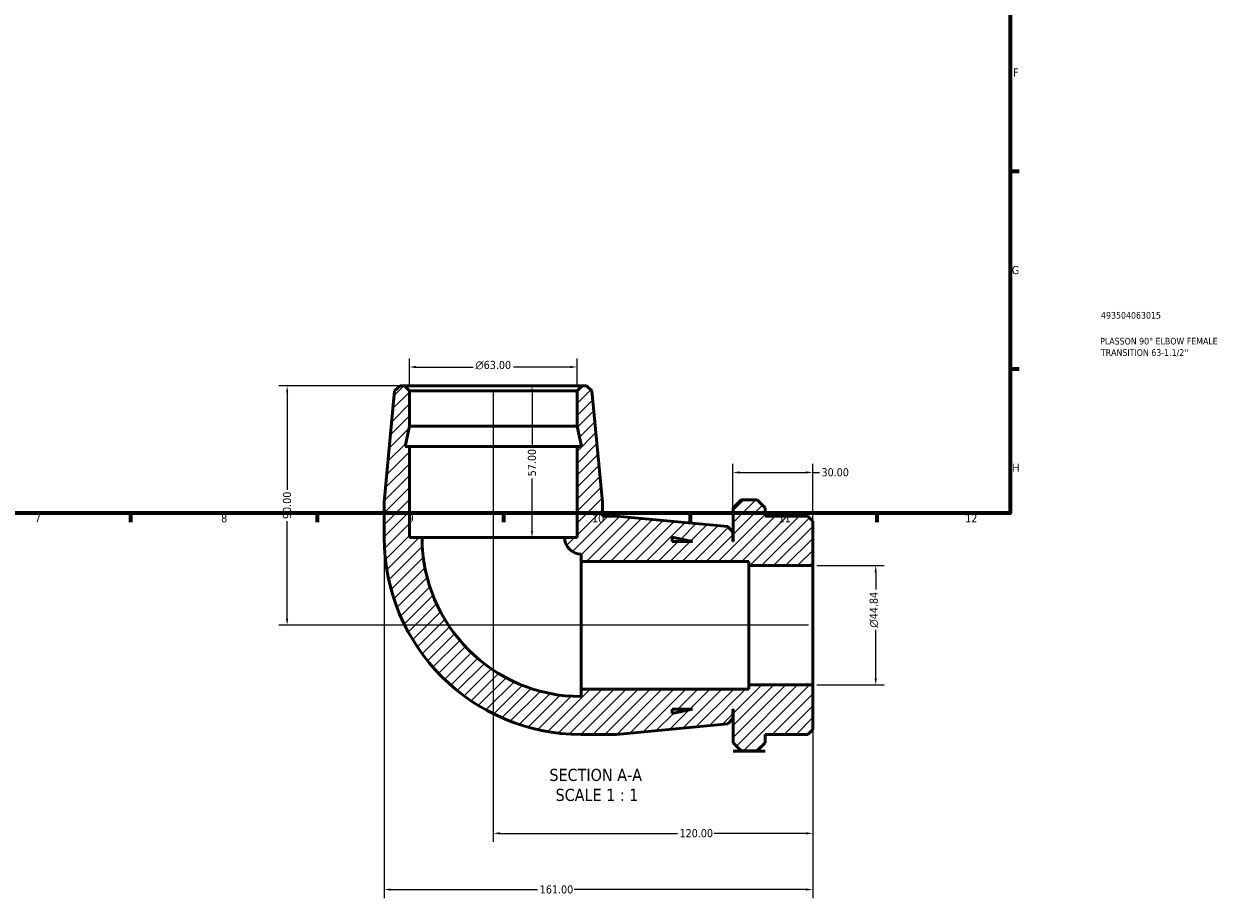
# Model space of a CAD drawing. Header units: millimetres. Extents: x -16 to 901, y -125 to 627.
# Tile 3 of 4: x 451 to 901, y -125 to 204. Entities that reach past the tile are written whole.
import ezdxf

# ---------------------------------------------------------------- set-up
doc = ezdxf.new("R2010")
doc.units = ezdxf.units.MM
for name, color, linetype, lineweight in [('Border (ANSI)', 7, 'Continuous', 70), ('Dimension (ANSI)', 7, 'Continuous', 25), ('Hatch (ANSI)', 7, 'Continuous', 18), ('Symbol (ANSI)', 7, 'Continuous', 25), ('Title (ISO)', 7, 'Continuous', 50), ('Visible (ANSI)', 7, 'Continuous', 50)]:
    doc.layers.add(name, color=color, linetype=linetype, lineweight=lineweight)
doc.styles.add('Label Text (ANSI)', font='tahoma.ttf')
doc.styles.add('Note Text (ANSI)', font='tahoma.ttf')
doc.styles.add('Note Text (ISO)', font='tahoma.ttf')
doc.dimstyles.new('Default - mm (ANSI)', dxfattribs={"dimtxt": 3.048, "dimasz": 2.5, "dimexe": 3.175, "dimexo": 1.6002, "dimgap": 0.8, "dimtad": 0, "dimtoh": 1, "dimrnd": 1e-08, "dimzin": 4, "dimdsep": 46, "dimtxsty": 'Note Text (ANSI)', "dimcen": 0.09, "dimdle": 10, "dimclrd": 256, "dimclre": 256, "dimclrt": 230, "dimadec": 1, "dimazin": 1, "dimtfac": 1, "dimtofl": 0, "dimtmove": 0, "dimatfit": 3, "dimfxl": 1, "dimtolj": 1, "dimtzin": 4, "dimlwd": -1, "dimlwe": -1, "dimarcsym": 0})

# ---------------------------------------------------------------- blocks, each defined once
blk = doc.blocks.new('Borders Default Border')
at = {"layer": 'Border (ANSI)'}
for p, q in [((821, 148.5), (824.45, 148.5)), ((821, 74.25), (824.45, 74.25)), ((490.58, 20), (490.58, 16.55)), ((560.67, 20), (560.67, 16.55)), ((630.75, 20), (630.75, 16.55)), ((700.83, 20), (700.83, 16.55)), ((770.92, 20), (770.92, 16.55))]:
    blk.add_line(p, q, dxfattribs=at)
at = {"layer": 'Border (ANSI)', "flags": 128}
blk.add_lwpolyline([(20, 20), (20, 574), (821, 574), (821, 20), (20, 20)], dxfattribs=at)
at = {"layer": 'Border (ANSI)', "color": 230, "true_color": 0xff0080, "attachment_point": 7, "style": 'Note Text (ANSI)'}
for s, insert, char_height in [('F', (822.14, 184.1), 3.05), ('G', (821.66, 109.79), 3.05), ('H', (821.81, 35.6), 3.05), ('7', (454.6, 16.55), 3.05), ('8', (524.63, 16.48), 3.05), ('9', (594.7, 16.49), 3.05), ('10', (663.96, 16.49), 3.048), ('11', (734.04, 16.55), 3.048), ('12', (804.13, 16.55), 3.048)]:
    blk.add_mtext(s, dxfattribs=dict(at, insert=insert, char_height=char_height))
blk = doc.blocks.new('Title Blocks ISO')
at = {"layer": 'Title (ISO)', "color": 232, "true_color": 0xca0064, "style": 'Note Text (ISO)'}
for tag, p in [('PART_NUMBER_001', (34.16, 73.13)), ('DESCRIPTION_001', (33.84, 63.4)), ('DESCRIPTION_002', (34.09, 59.12))]:
    blk.add_attdef(tag, p, '', height=2.5, dxfattribs=at)
blk = doc.blocks.new('*D7')
at = {"layer": 'Defpoints', "color": 0, "transparency": 16777216}
for p in [(593.47, 67.85), (549.42, -22.15), (746.86, -22.15)]:
    blk.add_point(p, dxfattribs=at)
at = {"layer": 'Dimension (ANSI)', "transparency": 16777216}
for p, q in [((591.87, 67.85), (546.24, 67.85)), ((549.42, 65.35), (549.42, 28.71)), ((549.42, -19.65), (549.42, 16.99)), ((745.26, -22.15), (546.24, -22.15))]:
    blk.add_line(p, q, dxfattribs=at)
for points in [[(549, 65.35), (549.83, 65.35), (549.42, 67.85)], [(549, -19.65), (549.83, -19.65), (549.42, -22.15)]]:
    blk.add_solid(points, dxfattribs=at)
at = {"layer": 'Dimension (ANSI)', "color": 230, "true_color": 0xff0080, "transparency": 16777216, "insert": (547.83, 17.79), "char_height": 3.048, "attachment_point": 1, "rotation": 90, "style": 'Note Text (ANSI)'}
blk.add_mtext('\\A1;90.00', dxfattribs=at)
blk = doc.blocks.new('*D8')
at = {"layer": 'Defpoints', "color": 0, "transparency": 16777216}
for p in [(626.86, 67.85), (746.86, -44.57), (746.86, -100.36)]:
    blk.add_point(p, dxfattribs=at)
at = {"layer": 'Dimension (ANSI)', "transparency": 16777216}
for p, q in [((626.86, 66.25), (626.86, -103.54)), ((746.86, -46.17), (746.86, -103.54)), ((629.36, -100.36), (696.02, -100.36)), ((744.36, -100.36), (709.7, -100.36))]:
    blk.add_line(p, q, dxfattribs=at)
for points in [[(629.36, -99.94), (629.36, -100.78), (626.86, -100.36)], [(744.36, -99.94), (744.36, -100.78), (746.86, -100.36)]]:
    blk.add_solid(points, dxfattribs=at)
at = {"layer": 'Dimension (ANSI)', "color": 230, "true_color": 0xff0080, "transparency": 16777216, "insert": (696.82, -98.77), "char_height": 3.048, "attachment_point": 1, "style": 'Note Text (ANSI)'}
blk.add_mtext('\\A1;120.00', dxfattribs=at)
blk = doc.blocks.new('*D9')
at = {"layer": 'Defpoints', "color": 0, "transparency": 16777216}
for p in [(746.86, 0.27), (770.52, 0.27), (746.86, -44.57)]:
    blk.add_point(p, dxfattribs=at)
at = {"layer": 'Dimension (ANSI)', "transparency": 16777216}
for p, q in [((748.46, 0.27), (773.7, 0.27)), ((770.52, -2.23), (770.52, -8.64)), ((770.52, -42.07), (770.52, -23.85)), ((748.46, -44.57), (773.7, -44.57))]:
    blk.add_line(p, q, dxfattribs=at)
for points in [[(770.11, -2.23), (770.94, -2.23), (770.52, 0.27)], [(770.11, -42.07), (770.94, -42.07), (770.52, -44.57)]]:
    blk.add_solid(points, dxfattribs=at)
at = {"layer": 'Dimension (ANSI)', "color": 230, "true_color": 0xff0080, "transparency": 16777216, "insert": (768.23, -23.05), "char_height": 3.048, "attachment_point": 1, "rotation": 90, "style": 'Note Text (ANSI)'}
blk.add_mtext('\\A1;\\fAIGDT|b0|i0;\\H3.0480;\\ln\\fTahoma|b0|i0;\\H3.0480;44.84', dxfattribs=at)
blk = doc.blocks.new('*D10')
at = {"layer": 'Defpoints', "color": 0, "transparency": 16777216}
for p in [(595.36, 74.93), (595.36, 65.96), (658.36, 65.96)]:
    blk.add_point(p, dxfattribs=at)
at = {"layer": 'Dimension (ANSI)', "transparency": 16777216}
for p, q in [((595.36, 67.56), (595.36, 78.11)), ((658.36, 67.56), (658.36, 78.11)), ((597.86, 74.93), (619.29, 74.93)), ((655.86, 74.93), (634.44, 74.93))]:
    blk.add_line(p, q, dxfattribs=at)
for points in [[(597.86, 75.35), (597.86, 74.52), (595.36, 74.93)], [(655.86, 75.35), (655.86, 74.52), (658.36, 74.93)]]:
    blk.add_solid(points, dxfattribs=at)
at = {"layer": 'Dimension (ANSI)', "color": 230, "true_color": 0xff0080, "transparency": 16777216, "insert": (620.09, 77.23), "char_height": 3.048, "attachment_point": 1, "style": 'Note Text (ANSI)'}
blk.add_mtext('\\A1;\\fAIGDT|b0|i0;\\H3.0480;\\ln\\fTahoma|b0|i0;\\H3.0480;63.00', dxfattribs=at)
blk = doc.blocks.new('*D11')
at = {"layer": 'Defpoints', "color": 0, "transparency": 16777216}
for p in [(626.86, 67.85), (626.86, 10.85), (641.42, 10.85)]:
    blk.add_point(p, dxfattribs=at)
at = {"layer": 'Dimension (ANSI)', "transparency": 16777216}
for p, q in [((641.42, 65.35), (641.42, 44.65)), ((641.42, 13.35), (641.42, 33.05))]:
    blk.add_line(p, q, dxfattribs=at)
for points in [[(641.01, 65.35), (641.84, 65.35), (641.42, 67.85)], [(641.01, 13.35), (641.84, 13.35), (641.42, 10.85)]]:
    blk.add_solid(points, dxfattribs=at)
at = {"layer": 'Dimension (ANSI)', "color": 230, "true_color": 0xff0080, "transparency": 16777216, "insert": (639.84, 33.85), "char_height": 3.048, "attachment_point": 1, "rotation": 90, "style": 'Note Text (ANSI)'}
blk.add_mtext('\\A1;57.00', dxfattribs=at)
blk = doc.blocks.new('*D12')
at = {"layer": 'Defpoints', "color": 0, "transparency": 16777216}
for p in [(746.86, 35.3), (716.86, 12.86), (746.86, 0.27)]:
    blk.add_point(p, dxfattribs=at)
at = {"layer": 'Dimension (ANSI)', "transparency": 16777216}
for p, q in [((716.86, 14.46), (716.86, 38.48)), ((746.86, 1.87), (746.86, 38.48)), ((719.36, 35.3), (744.36, 35.3)), ((746.86, 35.3), (749.36, 35.3))]:
    blk.add_line(p, q, dxfattribs=at)
for points in [[(719.36, 35.72), (719.36, 34.88), (716.86, 35.3)], [(744.36, 35.72), (744.36, 34.88), (746.86, 35.3)]]:
    blk.add_solid(points, dxfattribs=at)
at = {"layer": 'Dimension (ANSI)', "color": 230, "true_color": 0xff0080, "transparency": 16777216, "insert": (750.16, 36.89), "char_height": 3.048, "attachment_point": 1, "style": 'Note Text (ANSI)'}
blk.add_mtext('\\A1;30.00', dxfattribs=at)
blk = doc.blocks.new('*D13')
at = {"layer": 'Defpoints', "color": 0, "transparency": 16777216}
for p in [(585.86, 10.85), (746.86, -44.57), (585.86, -121.48)]:
    blk.add_point(p, dxfattribs=at)
at = {"layer": 'Dimension (ANSI)', "transparency": 16777216}
for p, q in [((585.86, 9.25), (585.86, -124.66)), ((746.86, -46.17), (746.86, -124.66)), ((588.36, -121.48), (643.52, -121.48)), ((744.36, -121.48), (657.2, -121.48))]:
    blk.add_line(p, q, dxfattribs=at)
for points in [[(588.36, -121.07), (588.36, -121.9), (585.86, -121.48)], [(744.36, -121.07), (744.36, -121.9), (746.86, -121.48)]]:
    blk.add_solid(points, dxfattribs=at)
at = {"layer": 'Dimension (ANSI)', "color": 230, "true_color": 0xff0080, "transparency": 16777216, "insert": (644.32, -119.9), "char_height": 3.048, "attachment_point": 1, "style": 'Note Text (ANSI)'}
blk.add_mtext('\\A1;161.00', dxfattribs=at)

msp = doc.modelspace()

# ---------------------------------------------------------------- hatches: boundary and pattern name
at = {"layer": 'Hatch (ANSI)'}
h = msp.add_hatch(dxfattribs=at)
h.set_pattern_fill('ANSI31', color=256, scale=25.4, style=0)
h.set_pattern_definition([(45, (0, 0), (-2.245064, 2.245064), [])])
edge = h.paths.add_edge_path()
edge.add_line((658.363, 45.05), (658.363, 10.85))
edge.add_line((658.363, 10.85), (653.638, 10.85))
edge.add_ellipse((659.863, 10.85), major_axis=(-6.225, 0), ratio=1, start_angle=0, end_angle=90)
edge.add_line((659.863, 4.625), (659.863, 1.85))
edge.add_line((659.863, 1.85), (722.863, 1.85))
edge.add_line((722.863, 1.85), (722.863, 0.273))
edge.add_line((722.863, 0.273), (746.863, 0.273))
edge.add_line((746.863, 0.273), (746.863, 16.96))
edge.add_line((746.863, 16.96), (744.973, 18.85))
edge.add_line((744.973, 18.85), (728.963, 18.85))
edge.add_line((728.963, 18.85), (728.963, 22.042))
edge.add_line((728.963, 22.042), (725.939, 25.066))
edge.add_line((725.939, 25.066), (719.987, 25.066))
edge.add_line((719.987, 25.066), (716.963, 22.042))
edge.add_line((716.963, 22.042), (716.963, 9.35))
edge.add_line((716.963, 9.35), (716.863, 9.35))
edge.add_line((716.863, 9.35), (716.863, 12.86))
edge.add_line((716.863, 12.86), (714.981, 14.927))
edge.add_line((714.981, 14.927), (673.196, 18.85))
edge.add_line((673.196, 18.85), (667.863, 18.85))
edge.add_line((667.863, 18.85), (667.863, 24.183))
edge.add_line((667.863, 24.183), (663.94, 65.968))
edge.add_line((663.94, 65.968), (661.873, 67.85))
edge.add_line((661.873, 67.85), (660.253, 67.85))
edge.add_line((660.253, 67.85), (658.363, 65.96))
edge.add_line((658.363, 65.96), (658.363, 52.65))
edge.add_line((658.363, 52.65), (659.978, 45.05))
edge.add_line((659.978, 45.05), (658.363, 45.05))
h.paths.add_polyline_path([(694.063, 10.965), (701.663, 9.35), (694.063, 9.35)], flags=0)
edge = h.paths.add_edge_path()
edge.add_ellipse((659.863, 10.85), major_axis=(-74, 0), ratio=1, start_angle=0, end_angle=90)
edge.add_line((659.863, -63.15), (673.196, -63.15))
edge.add_line((673.196, -63.15), (714.981, -59.227))
edge.add_line((714.981, -59.227), (716.863, -57.16))
edge.add_line((716.863, -57.16), (716.863, -53.65))
edge.add_line((716.863, -53.65), (716.963, -53.65))
edge.add_line((716.963, -53.65), (716.963, -66.342))
edge.add_line((716.963, -66.342), (719.987, -69.366))
edge.add_line((719.987, -69.366), (725.939, -69.366))
edge.add_line((725.939, -69.366), (728.963, -66.342))
edge.add_line((728.963, -66.342), (728.963, -63.15))
edge.add_line((728.963, -63.15), (744.973, -63.15))
edge.add_line((744.973, -63.15), (746.863, -61.26))
edge.add_line((746.863, -61.26), (746.863, -44.572))
edge.add_line((746.863, -44.572), (722.863, -44.572))
edge.add_line((722.863, -44.572), (722.863, -46.15))
edge.add_line((722.863, -46.15), (659.863, -46.15))
edge.add_line((659.863, -46.15), (659.863, -48.925))
edge.add_ellipse((659.863, 10.85), major_axis=(0, -59.775), ratio=1, start_angle=270, end_angle=360, ccw=False)
edge.add_line((600.088, 10.85), (595.363, 10.85))
edge.add_line((595.363, 10.85), (595.363, 45.05))
edge.add_line((595.363, 45.05), (593.747, 45.05))
edge.add_line((593.747, 45.05), (595.363, 52.65))
edge.add_line((595.363, 52.65), (595.363, 65.96))
edge.add_line((595.363, 65.96), (593.473, 67.85))
edge.add_line((593.473, 67.85), (591.853, 67.85))
edge.add_line((591.853, 67.85), (589.786, 65.968))
edge.add_line((589.786, 65.968), (585.863, 24.183))
edge.add_line((585.863, 24.183), (585.863, 10.85))
h.paths.add_polyline_path([(701.663, -53.65), (694.063, -55.265), (694.063, -53.65)], flags=0)

# ---------------------------------------------------------------- linework, layer by layer
at = {"layer": 'Visible (ANSI)'}
for p, q in [((591.853, 67.85), (589.786, 65.968)), ((593.473, 67.85), (591.853, 67.85)), ((595.363, 65.96), (593.473, 67.85)), ((660.253, 67.85), (593.473, 67.85)), ((660.253, 67.85), (658.363, 65.96)), ((661.873, 67.85), (660.253, 67.85)), ((663.94, 65.968), (661.873, 67.85)), ((589.786, 65.968), (585.863, 24.183)), ((595.363, 52.65), (595.363, 65.96)), ((595.363, 65.96), (658.363, 65.96)), ((658.363, 65.96), (658.363, 52.65)), ((667.863, 24.183), (663.94, 65.968)), ((593.747, 45.05), (595.363, 52.65)), ((595.363, 52.65), (658.363, 52.65)), ((658.363, 52.65), (659.978, 45.05)), ((595.363, 45.05), (593.747, 45.05)), ((595.363, 10.85), (595.363, 45.05)), ((595.363, 45.05), (658.363, 45.05)), ((658.363, 45.05), (658.363, 10.85)), ((659.978, 45.05), (658.363, 45.05)), ((585.863, 24.183), (585.863, 10.85)), ((667.863, 18.85), (667.863, 24.183)), ((719.987, 25.066), (716.963, 22.042)), ((725.939, 25.066), (719.987, 25.066)), ((728.963, 22.042), (725.939, 25.066)), ((673.196, 18.85), (667.863, 18.85)), ((714.981, 14.927), (673.196, 18.85)), ((716.963, 22.042), (716.963, 9.35)), ((728.963, 18.85), (728.963, 22.042)), ((744.973, 18.85), (728.963, 18.85)), ((746.863, 16.96), (744.973, 18.85)), ((716.863, 12.86), (714.981, 14.927)), ((746.863, 0.273), (746.863, 16.96)), ((600.088, 10.85), (595.363, 10.85)), ((600.088, 10.85), (653.638, 10.85)), ((658.363, 10.85), (653.638, 10.85)), ((694.063, 10.965), (701.663, 9.35)), ((694.063, 9.35), (694.063, 10.965)), ((701.663, 9.35), (694.063, 9.35)), ((716.863, 9.35), (716.863, 12.86)), ((716.963, 9.35), (716.863, 9.35)), ((659.863, 4.625), (659.863, 1.85)), ((659.863, 1.85), (722.863, 1.85)), ((659.863, 1.85), (659.863, -46.15)), ((722.863, 1.85), (722.863, 0.273)), ((722.863, 0.273), (746.863, 0.273)), ((722.863, 0.273), (722.863, -44.572)), ((746.863, 0.273), (746.863, -44.572)), ((746.863, -44.572), (722.863, -44.572)), ((722.863, -44.572), (722.863, -46.15)), ((746.863, -61.26), (746.863, -44.572)), ((722.863, -46.15), (659.863, -46.15)), ((659.863, -46.15), (659.863, -48.925)), ((701.663, -53.65), (694.063, -55.265)), ((694.063, -55.265), (694.063, -53.65)), ((694.063, -53.65), (701.663, -53.65)), ((716.863, -57.16), (716.863, -53.65)), ((716.863, -53.65), (716.963, -53.65)), ((716.963, -53.65), (716.963, -66.342)), ((714.981, -59.227), (716.863, -57.16)), ((673.196, -63.15), (714.981, -59.227)), ((744.973, -63.15), (746.863, -61.26)), ((659.863, -63.15), (673.196, -63.15)), ((716.963, -66.342), (719.987, -69.366)), ((725.939, -69.366), (728.963, -66.342)), ((728.963, -66.342), (728.963, -63.15)), ((728.963, -63.15), (744.973, -63.15)), ((720.113, -69.492), (716.963, -69.492)), ((716.963, -69.492), (716.963, -69.492)), ((716.963, -69.492), (728.963, -69.492)), ((719.987, -69.366), (725.939, -69.366)), ((728.963, -69.492), (725.813, -69.492)), ((728.963, -69.492), (728.963, -69.492))]:
    msp.add_line(p, q, dxfattribs=at)
for radius in [74, 59.775, 6.225]:
    msp.add_arc((659.863, 10.85), radius, 180, 270, dxfattribs=at)
for points, weights in [([(719.987, -69.366), (720.049, -69.429), (720.113, -69.492)], [1.00020346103, 1.00010532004, 1]), ([(725.813, -69.492), (725.876, -69.429), (725.939, -69.366)], [1, 1.00010532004, 1.00020346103])]:
    msp.add_rational_spline(points, weights, degree=2, dxfattribs=at)

# ---------------------------------------------------------------- block references
msp.add_blockref('Borders Default Border', (0, 0))
msp.add_blockref('Title Blocks ISO', (821, 20)).add_auto_attribs({'PART_NUMBER_001': '493504063015', 'DESCRIPTION_001': 'PLASSON 90° ELBOW FEMALE', 'DESCRIPTION_002': "TRANSITION 63-1.1/2''"})

# ---------------------------------------------------------------- texts
at = {"layer": 'Symbol (ANSI)', "char_height": 4.572, "attachment_point": 7, "style": 'Label Text (ANSI)'}
for s, insert in [('SECTION A-A', (647.938, -80.758)), ('SCALE 1 : 1', (650.258, -88.27))]:
    msp.add_mtext(s, dxfattribs=dict(at, insert=insert))

# ---------------------------------------------------------------- dimensions: what is measured, and where the dimension line sits
at = {"layer": 'Dimension (ANSI)'}
for base, p1, p2, angle, picture, middle in [((595.363, 74.933), (658.363, 65.96), (595.363, 65.96), 180, '*D10', (626.863, 74.933)), ((770.524577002, 0.272550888), (746.862851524, -44.572449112), (746.862851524, 0.272550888), 90, '*D9', (770.524577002, -16.244449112))]:
    dim = msp.add_linear_dim(base=base, p1=p1, p2=p2, angle=angle, text='\\fAIGDT|b0|i0;\\H3.0480;\\ln\\fTahoma|b0|i0;\\H3.0480;<>', dimstyle='Default - mm (ANSI)', override={"dimtoh": 0, "dimdec": 2, "dimtp": 0, "dimtm": 0, "dimtdec": 2, "dimatfit": 1}, dxfattribs=at)
    dim.commit()
    dim.dimension.update_dxf_attribs({"geometry": picture, "text_midpoint": middle, "dimtype": 160})
for base, p1, p2, angle, override, picture, middle in [((549.416, -22.15), (593.473, 67.85), (746.863, -22.15), 90, {"dimtoh": 0, "dimdec": 2, "dimtp": 0, "dimtm": 0, "dimtdec": 2, "dimatfit": 1}, '*D7', (549.416, 22.85)), ((746.863, -100.361), (626.863, 67.85), (746.863, -44.572), 180, {"dimtoh": 0, "dimdec": 2, "dimtp": 0, "dimtm": 0, "dimtdec": 2, "dimatfit": 1}, '*D8', (702.863, -100.361)), ((641.424, 10.85), (626.863, 67.85), (626.863, 10.85), 270, {"dimtoh": 0, "dimdec": 2, "dimse1": 1, "dimse2": 1, "dimtp": 0, "dimtm": 0, "dimtdec": 2, "dimatfit": 1}, '*D11', (641.424, 38.85)), ((585.863, -121.483), (746.863, -44.572), (585.863, 10.85), 180, {"dimtoh": 0, "dimdec": 2, "dimtp": 0, "dimtm": 0, "dimtdec": 2, "dimatfit": 1}, '*D13', (650.363, -121.483))]:
    dim = msp.add_linear_dim(base=base, p1=p1, p2=p2, angle=angle, dimstyle='Default - mm (ANSI)', override=override, dxfattribs=at)
    dim.commit()
    dim.dimension.update_dxf_attribs({"geometry": picture, "text_midpoint": middle, "dimtype": 160})
dim = msp.add_linear_dim(base=(746.863, 35.301), p1=(716.863, 12.86), p2=(746.863, 0.273), dimstyle='Default - mm (ANSI)', override={"dimtoh": 0, "dimdec": 2, "dimtp": 0, "dimtm": 0, "dimtdec": 2, "dimatfit": 2}, dxfattribs=at)
dim.commit()
dim.dimension.update_dxf_attribs({"geometry": '*D12', "text_midpoint": (755.19, 35.301), "dimtype": 160})

doc.saveas('drawing.dxf')
